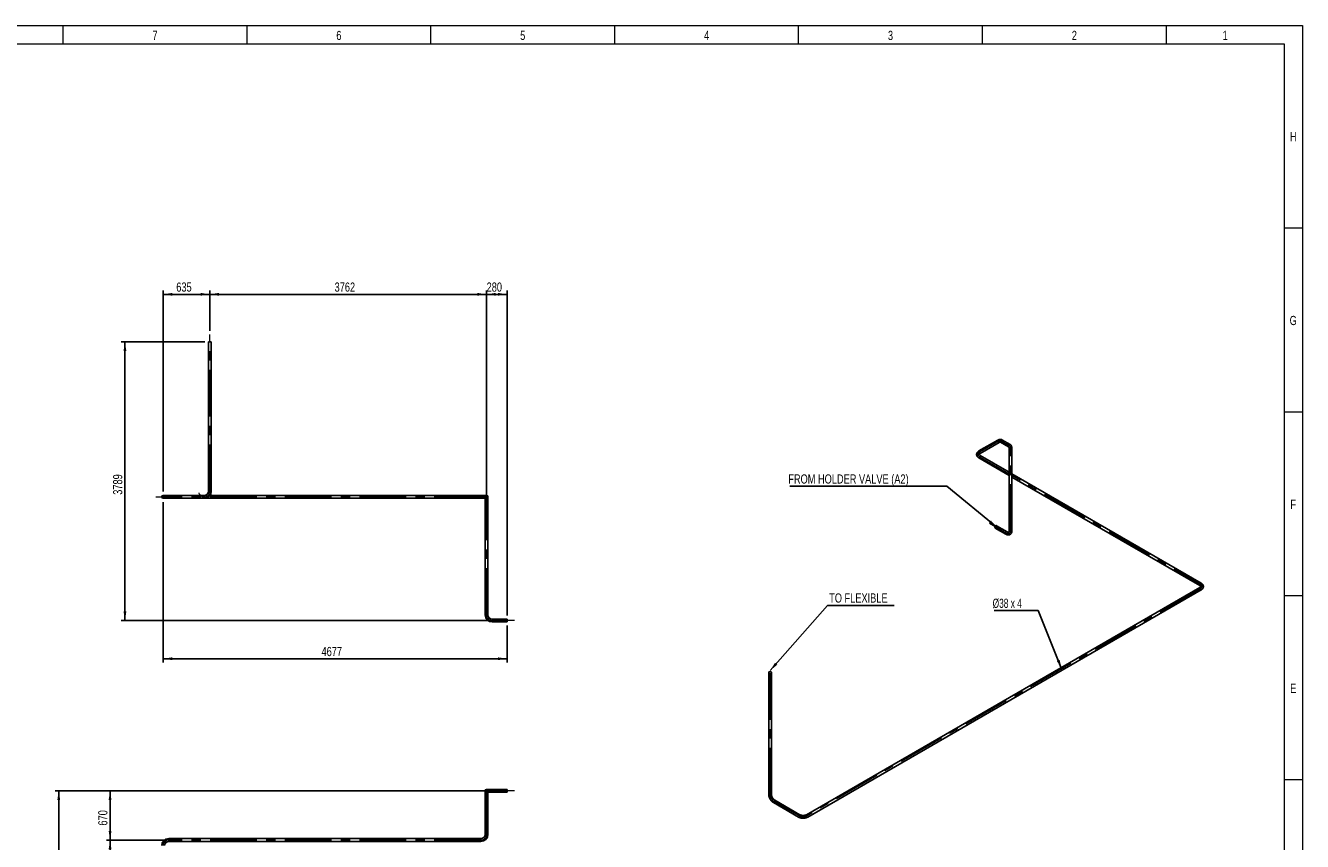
# Model space of a CAD drawing. Header units: millimetres. Extents: x 15 to 592, y 5 to 415.
# Tile 13 of 13: x 242 to 589, y 193 to 415. Entities that reach past the tile are written whole.
import ezdxf

# ---------------------------------------------------------------- set-up
doc = ezdxf.new("R2010")
doc.units = ezdxf.units.MM
doc.linetypes.add('CENTERX2', pattern=[20.32, 12.7, -2.54, 2.54, -2.54])
doc.layers.add('COTAS', color=166, linetype='Continuous')
doc.styles.add('SLDTEXTSTYLE0', font='TXT', dxfattribs={"width": 0.75})
doc.styles.add('SLDTEXTSTYLE4', font='TXT', dxfattribs={"width": 0.678571})
doc.dimstyles.new('SLDDIMSTYLE0', dxfattribs={"dimtxt": 2.5, "dimasz": 2.5, "dimexe": 0, "dimexo": 0.0625, "dimtad": 1, "dimlfac": 50, "dimrnd": 1e-09, "dimzin": 12, "dimdsep": 46, "dimtxsty": 'SLDTEXTSTYLE0', "dimsah": 1, "dimcen": 0.09, "dimadec": 0, "dimazin": 3, "dimtfac": 1, "dimtofl": 0, "dimtmove": 0, "dimatfit": 3, "dimfxl": 0, "dimfrac": 2, "dimtolj": 1, "dimtzin": 12, "dimarcsym": 0})
doc.dimstyles.new('SLDDIMSTYLE3', dxfattribs={"dimtxt": 0.18, "dimasz": 2.5, "dimexe": 0, "dimexo": 0.0625, "dimgap": 0, "dimtad": 0, "dimtih": 1, "dimtoh": 1, "dimdec": 0, "dimrnd": 1e-09, "dimzin": 0, "dimdsep": 46, "dimtxsty": 'Standard', "dimsah": 1, "dimcen": 0.09, "dimadec": 0, "dimazin": 0, "dimtfac": 2.5, "dimtdec": 0, "dimtofl": 0, "dimtmove": 0, "dimatfit": 3, "dimfxl": 0, "dimfrac": 2, "dimtolj": 1, "dimtzin": 0, "dimarcsym": 0})

# ---------------------------------------------------------------- blocks, each defined once
blk = doc.blocks.new('_D')
at = {"layer": 'COTAS'}
for p, q in [((291.88, 332), (291.88, 342.92)), ((291.88, 341.92), (367.12, 341.92)), ((367.12, 287.4), (367.12, 342.92))]:
    blk.add_line(p, q, dxfattribs=at)
for points in [[(291.88, 341.92), (294.38, 341.54), (294.38, 342.31)], [(367.12, 341.92), (364.62, 342.31), (364.62, 341.54)]]:
    blk.add_solid(points, dxfattribs=at)
at = {"layer": 'COTAS', "insert": (325.81, 345.14), "char_height": 2.5, "attachment_point": 1, "style": 'SLDTEXTSTYLE0'}
blk.add_mtext('3762', dxfattribs=at)
blk = doc.blocks.new('_D_1')
at = {"layer": 'COTAS'}
for p, q in [((279.18, 288.27), (279.18, 342.92)), ((279.18, 341.92), (291.88, 341.92)), ((291.88, 332), (291.88, 342.92))]:
    blk.add_line(p, q, dxfattribs=at)
for points in [[(279.18, 341.92), (281.68, 341.54), (281.68, 342.31)], [(291.88, 341.92), (289.38, 342.31), (289.38, 341.54)]]:
    blk.add_solid(points, dxfattribs=at)
at = {"layer": 'COTAS', "insert": (282.76, 345.14), "char_height": 2.5, "attachment_point": 1, "style": 'SLDTEXTSTYLE0'}
blk.add_mtext('635', dxfattribs=at)
blk = doc.blocks.new('_D_2')
at = {"layer": 'COTAS'}
for p, q in [((367.12, 287.4), (367.12, 342.92)), ((367.12, 341.92), (372.72, 341.92)), ((372.72, 254.6), (372.72, 342.92))]:
    blk.add_line(p, q, dxfattribs=at)
for points in [[(367.12, 341.92), (369.62, 341.54), (369.62, 342.31)], [(372.72, 341.92), (370.22, 342.31), (370.22, 341.54)]]:
    blk.add_solid(points, dxfattribs=at)
at = {"layer": 'COTAS', "insert": (367.15, 345.14), "char_height": 2.5, "attachment_point": 1, "style": 'SLDTEXTSTYLE0'}
blk.add_mtext('280', dxfattribs=at)
blk = doc.blocks.new('_D_3')
at = {"layer": 'COTAS'}
for p, q in [((279.18, 285.41), (279.18, 241.84)), ((372.72, 251.84), (372.72, 241.84)), ((372.72, 242.84), (279.18, 242.84))]:
    blk.add_line(p, q, dxfattribs=at)
for points in [[(279.18, 242.84), (281.68, 242.46), (281.68, 243.23)], [(372.72, 242.84), (370.22, 243.23), (370.22, 242.46)]]:
    blk.add_solid(points, dxfattribs=at)
at = {"layer": 'COTAS', "insert": (322.26, 246.06), "char_height": 2.5, "attachment_point": 1, "style": 'SLDTEXTSTYLE0'}
blk.add_mtext('4677', dxfattribs=at)
blk = doc.blocks.new('_D_4')
at = {"layer": 'COTAS'}
for p, q in [((290.5, 329), (267.8, 329)), ((268.8, 329), (268.8, 253.22)), ((367.64, 253.22), (267.8, 253.22))]:
    blk.add_line(p, q, dxfattribs=at)
for points in [[(268.8, 329), (268.42, 326.5), (269.19, 326.5)], [(268.8, 253.22), (269.19, 255.72), (268.42, 255.72)]]:
    blk.add_solid(points, dxfattribs=at)
at = {"layer": 'COTAS', "insert": (265.58, 287.42), "char_height": 2.5, "attachment_point": 1, "rotation": 90, "style": 'SLDTEXTSTYLE0'}
blk.add_mtext('3789', dxfattribs=at)
blk = doc.blocks.new('SW_CENTERMARKSYMBOL_0')
at = {"layer": 'COTAS', "color": 0}
for p, q in [((-0.1, 0), (-0.43, 0)), ((0, 0), (-0.05, 0)), ((0, 0.1), (0, 0.43)), ((0, 0), (0, 0.05)), ((0, 0), (0, -0.05)), ((0, 0), (0.05, 0)), ((0.1, 0), (0.43, 0)), ((0, -0.1), (0, -0.43))]:
    blk.add_line(p, q, dxfattribs=at)
blk = doc.blocks.new('_D_10')
at = {"layer": 'COTAS'}
for p, q in [((279.7, 193.55), (263.75, 193.55)), ((264.75, 39.25), (264.75, 193.55)), ((279.7, 39.25), (263.75, 39.25))]:
    blk.add_line(p, q, dxfattribs=at)
for points in [[(264.75, 193.55), (264.37, 191.05), (265.14, 191.05)], [(264.75, 39.25), (265.14, 41.75), (264.37, 41.75)]]:
    blk.add_solid(points, dxfattribs=at)
at = {"layer": 'COTAS', "insert": (261.53, 112.7), "char_height": 2.5, "attachment_point": 1, "rotation": 90, "style": 'SLDTEXTSTYLE0'}
blk.add_mtext('7715', dxfattribs=at)
blk = doc.blocks.new('_D_11')
at = {"layer": 'COTAS'}
for p, q in [((367.64, 206.95), (263.75, 206.95)), ((264.75, 206.95), (264.75, 193.55)), ((279.7, 193.55), (263.75, 193.55))]:
    blk.add_line(p, q, dxfattribs=at)
for points in [[(264.75, 206.95), (264.37, 204.45), (265.14, 204.45)], [(264.75, 193.55), (265.14, 196.05), (264.37, 196.05)]]:
    blk.add_solid(points, dxfattribs=at)
at = {"layer": 'COTAS', "insert": (261.53, 197.48), "char_height": 2.5, "attachment_point": 1, "rotation": 90, "style": 'SLDTEXTSTYLE0'}
blk.add_mtext('670', dxfattribs=at)
blk = doc.blocks.new('_D_12')
at = {"layer": 'COTAS'}
for p, q in [((367.64, 206.95), (249.8, 206.95)), ((250.8, 206.95), (250.8, 39.25)), ((279.7, 39.25), (249.8, 39.25))]:
    blk.add_line(p, q, dxfattribs=at)
for points in [[(250.8, 206.95), (250.42, 204.45), (251.19, 204.45)], [(250.8, 39.25), (251.19, 41.75), (250.42, 41.75)]]:
    blk.add_solid(points, dxfattribs=at)
at = {"layer": 'COTAS', "insert": (247.58, 119.4), "char_height": 2.5, "attachment_point": 1, "rotation": 90, "style": 'SLDTEXTSTYLE0'}
blk.add_mtext('8385', dxfattribs=at)
blk = doc.blocks.new('SW_NOTE_0')
at = {"layer": 'COTAS', "color": 0}
blk.add_line((-42.73, 0), (0, 0), dxfattribs=at)
at = {"layer": 'COTAS', "color": 0, "insert": (-43.12, 3.23), "char_height": 2.5, "attachment_point": 1, "style": 'SLDTEXTSTYLE0'}
blk.add_mtext('FROM HOLDER VALVE (A2)', dxfattribs=at)
blk = doc.blocks.new('SW_NOTE_0_1')
at = {"layer": 'COTAS', "color": 0}
blk.add_line((18.09, 0), (0, 0), dxfattribs=at)
at = {"layer": 'COTAS', "color": 0, "insert": (0.43, 3.27), "char_height": 2.5, "attachment_point": 1, "style": 'SLDTEXTSTYLE0'}
blk.add_mtext('TO FLEXIBLE', dxfattribs=at)
blk = doc.blocks.new('SW_NOTE_0_2')
at = {"layer": 'COTAS', "color": 0}
blk.add_line((-12, 0), (0, 0), dxfattribs=at)
at = {"layer": 'COTAS', "color": 0, "insert": (-12.41, 3.23), "char_height": 2.5, "attachment_point": 1, "style": 'SLDTEXTSTYLE4'}
blk.add_mtext('Ø38 x 4', dxfattribs=at)

msp = doc.modelspace()

# ---------------------------------------------------------------- linework, layer by layer
at = {"color": 7, "linetype": 'Continuous', "lineweight": 18}
for p, q in [((15, 415), (589, 415)), ((252, 410), (252, 415)), ((302, 410), (302, 415)), ((352, 410), (352, 415)), ((402, 410), (402, 415)), ((452, 410), (452, 415)), ((502, 410), (502, 415)), ((552, 410), (552, 415)), ((589, 415), (589, 5)), ((20, 410), (584, 410)), ((302, 410.001), (302, 409.999)), ((584, 410), (584, 10)), ((584, 360), (589, 360)), ((584, 310), (589, 310)), ((584, 260), (589, 260)), ((584.001, 210), (583.999, 210)), ((584, 210), (589, 210))]:
    msp.add_line(p, q, dxfattribs=at)
at = {"color": 7, "linetype": 'Continuous', "lineweight": 25}
for p, q in [((291.5026192, 329.0016847), (291.5026192, 288.3616047)), ((292.2626192, 329.0016847), (291.5026192, 329.0016847)), ((292.2626192, 288.3616047), (292.2626192, 329.0016847)), ((506.1493092, 302.290742), (501.0225055, 299.3311012)), ((509.4881472, 301.0961659), (507.2893246, 302.3659318)), ((501.4024746, 298.672904), (506.5292783, 301.6325448)), ((506.9092629, 301.7077881), (509.1080854, 300.4380223)), ((509.2329186, 300.0712057), (509.2329186, 277.6405067)), ((509.9929186, 277.6405067), (509.9929186, 300.0712057)), ((501.0225055, 297.4319637), (509.2329186, 292.6921931)), ((509.2329186, 293.5697417), (501.4024746, 298.0901608)), ((561.4358403, 263.4336365), (509.9929186, 293.1310031)), ((509.9929186, 292.2534544), (561.0558712, 262.7754393)), ((292.2626192, 288.3616047), (291.5026192, 288.3616047)), ((280.7026192, 287.2216047), (279.1826192, 287.2216047)), ((279.1826192, 286.4616047), (280.7026192, 286.4616047)), ((290.3626192, 287.2216047), (280.7026192, 287.2216047)), ((280.7026192, 286.4616047), (280.7026192, 287.2216047)), ((280.7026192, 286.4616047), (290.3626192, 286.4616047)), ((290.3626192, 286.4616047), (290.3626192, 287.2216047)), ((290.3626192, 286.4616047), (365.6026192, 286.4616047)), ((365.6026192, 287.2216047), (291.8826192, 287.2216047)), ((367.1226192, 287.2216047), (365.6026192, 287.2216047)), ((365.6026192, 287.2216047), (365.6026192, 286.4616047)), ((365.6026192, 286.4616047), (367.1226192, 286.4616047)), ((366.7426192, 286.4616047), (366.7426192, 286.396407)), ((366.7426192, 286.396407), (366.7426192, 283.2868024)), ((367.5026192, 286.396407), (367.5026192, 286.8416047)), ((367.5026192, 283.2868024), (367.5026192, 286.396407)), ((366.7426192, 283.2868024), (366.7426192, 282.212)), ((366.7426192, 282.212), (366.7426192, 254.7416047)), ((367.5026192, 282.212), (366.7426192, 282.212)), ((367.5026192, 282.212), (367.5026192, 283.2868024)), ((367.5026192, 254.7416047), (367.5026192, 282.212)), ((505.463136, 278.3562088), (508.3481317, 276.6907363)), ((508.7281008, 277.3489334), (505.8431052, 279.014406)), ((561.0558712, 262.1926962), (454.0988995, 200.4477507)), ((454.4788686, 199.7895535), (561.4358403, 261.534499)), ((367.5026192, 254.7416047), (366.7426192, 254.7416047)), ((372.7226192, 253.6016047), (368.6426192, 253.6016047)), ((368.6426192, 253.6016047), (368.6426192, 252.8416047)), ((372.7226192, 253.6016047), (372.7226192, 252.8416047)), ((368.6426192, 252.8416047), (372.7226192, 252.8416047)), ((443.8538256, 239.1077994), (443.8538256, 205.9235155)), ((444.6138256, 205.9235155), (444.6138256, 239.1077994)), ((366.7426192, 206.9466274), (366.7426192, 206.5014297)), ((366.7426192, 206.5014297), (366.7426192, 203.3918251)), ((368.6426192, 207.3266274), (367.1226192, 207.3266274)), ((367.5026192, 206.5014297), (367.5026192, 206.9466274)), ((367.5026192, 206.5666274), (368.6426192, 206.5666274)), ((367.5026192, 203.3918251), (367.5026192, 206.5014297)), ((372.7226192, 207.3266274), (368.6426192, 207.3266274)), ((368.6426192, 207.3266274), (368.6426192, 206.5666274)), ((368.6426192, 206.5666274), (372.7226192, 206.5666274)), ((372.7226192, 207.3266274), (372.7226192, 206.5666274)), ((366.7426192, 203.3918251), (366.7426192, 202.3170228)), ((366.7426192, 202.3170228), (366.7426192, 195.0666274)), ((366.7426192, 202.3170228), (367.1226192, 202.3170228)), ((367.1226192, 202.3170228), (367.5026192, 202.3170228)), ((367.5026192, 202.3170228), (367.5026192, 203.3918251)), ((367.5026192, 195.0666274), (367.5026192, 202.3170228)), ((445.1186433, 203.7328047), (451.9492948, 199.7895535)), ((452.329264, 200.4477507), (445.4986125, 204.3910018)), ((366.7426192, 195.0666274), (367.1226192, 195.0666274)), ((367.1226192, 195.0666274), (367.5026192, 195.0666274)), ((365.6026192, 193.9266274), (280.7026192, 193.9266274)), ((280.7026192, 193.9266274), (280.7026192, 193.5466274)), ((280.7026192, 193.5466274), (280.7026192, 193.1666274)), ((280.7026192, 193.1666274), (365.6026192, 193.1666274)), ((365.6026192, 193.9266274), (365.6026192, 193.5466274)), ((365.6026192, 193.5466274), (365.6026192, 193.1666274))]:
    msp.add_line(p, q, dxfattribs=at)
at = {"color": 7, "linetype": 'Continuous', "lineweight": 25, "flags": 128}
for points in [[(506.1492857, 302.2907284), (506.1429177, 302.2867952), (506.1197735, 302.2673053), (506.1007185, 302.2421215), (506.0861077, 302.2117129), (506.0762133, 302.176646), (506.0712196, 302.137574), (506.0712196, 302.0952247), (506.0762133, 302.0503871), (506.0861077, 302.0038963), (506.1007185, 301.9566185), (506.1197735, 301.9094342), (506.1429177, 301.8632225), (506.1697201, 301.8188442), (506.1996813, 301.777126), (506.2322432, 301.738845), (506.2667992, 301.7047143), (506.3027057, 301.6753697), (506.3392938, 301.6513579), (506.3758818, 301.6331261), (506.4117883, 301.6210139), (506.4463444, 301.615247), (506.4789063, 301.6159328), (506.5088675, 301.6230586), (506.5290135, 301.6323924)], [(507.2892938, 302.3659496), (507.250936, 302.3840063), (507.2097535, 302.3955963), (507.1665133, 302.4005037), (507.1220209, 302.3986371), (507.0771052, 302.3900313), (507.0326028, 302.3748466), (506.9893427, 302.3533659), (506.9481309, 302.3259892), (506.9097348, 302.2932266), (506.8748699, 302.2556884), (506.8441856, 302.2140738), (506.8182535, 302.169158), (506.7975567, 302.1217778), (506.7824806, 302.0728158), (506.7733061, 302.0231839), (506.7702042, 301.9738068), (506.7732326, 301.9256043), (506.7823349, 301.8794742), (506.7973416, 301.836276), (506.817973, 301.7968142), (506.8438449, 301.7618241), (506.8744754, 301.7319573), (506.9092629, 301.7077881)], [(501.0225055, 299.3311012), (501.016114, 299.3271544), (500.9929697, 299.3076645), (500.9739148, 299.2824807), (500.959304, 299.2520721), (500.9494096, 299.2170052), (500.9444158, 299.1779331), (500.9444158, 299.1355839), (500.9494096, 299.0907463), (500.959304, 299.0442555), (500.9739148, 298.9969776), (500.9929697, 298.9497934), (501.016114, 298.9035817), (501.0429163, 298.8592034), (501.0728775, 298.8174852), (501.1054394, 298.7792042), (501.1399955, 298.7450735), (501.175902, 298.7157289), (501.21249, 298.6917171), (501.2490781, 298.6734853), (501.2849846, 298.6613731), (501.3195406, 298.6556062), (501.3521025, 298.656292), (501.3820637, 298.6634178), (501.4024746, 298.672904)], [(509.4881163, 301.0961838), (509.4497585, 301.1142404), (509.408576, 301.1258304), (509.3653358, 301.1307379), (509.3208435, 301.1288713), (509.2759277, 301.1202655), (509.2314253, 301.1050808), (509.1881653, 301.0836), (509.1469534, 301.0562233), (509.1085573, 301.0234607), (509.0736925, 300.9859225), (509.0430082, 300.9443079), (509.017076, 300.8993922), (508.9963792, 300.852012), (508.9813031, 300.8030499), (508.9721286, 300.753418), (508.9690267, 300.7040409), (508.9720551, 300.6558384), (508.9811574, 300.6097084), (508.9961641, 300.5665101), (509.0167955, 300.5270484), (509.0426674, 300.4920582), (509.0732979, 300.4621915), (509.107092, 300.4385989)], [(509.8816192, 300.2263232), (509.8425284, 300.2460003), (509.7991605, 300.2624212), (509.7523232, 300.2752802), (509.7028891, 300.2843377), (509.651779, 300.2894249), (509.599945, 300.2904471), (509.5483526, 300.2873853), (509.4979631, 300.2802964), (509.4497149, 300.2693126), (509.4045069, 300.2546384), (509.3631812, 300.2365472), (509.3265076, 300.215376), (509.2951694, 300.1915192), (509.2697502, 300.1654212), (509.2507236, 300.1375681), (509.238444, 300.1084788), (509.2331401, 300.0786952), (509.2329186, 300.0712057)], [(509.9929186, 300.0712057), (509.9909263, 300.0936393), (509.9821141, 300.1231445), (509.9664244, 300.1516822), (509.9441496, 300.1787208), (509.9157045, 300.2037566), (509.8816192, 300.2263232)], [(501.0223652, 297.4320448), (501.0429163, 297.4224775), (501.0728775, 297.4153517), (501.1054394, 297.4146659), (501.1399955, 297.4204328), (501.175902, 297.4325449), (501.21249, 297.4507768), (501.2490781, 297.4747886), (501.2849846, 297.5041332), (501.3195406, 297.5382639), (501.3521025, 297.5765449), (501.3820637, 297.6182631), (501.4088661, 297.6626414), (501.4320103, 297.7088531), (501.4510653, 297.7560373), (501.4656761, 297.8033152), (501.4755705, 297.8498059), (501.4805642, 297.8946436), (501.4805642, 297.9369928), (501.4755705, 297.9760648), (501.4656761, 298.0111317), (501.4510653, 298.0415403), (501.4320103, 298.0667242), (501.4088661, 298.0862141), (501.4025051, 298.0901432)], [(367.5026192, 286.396407), (367.5017333, 286.3780702), (367.4946712, 286.3417382), (367.4806784, 286.3064246), (367.4600156, 286.2727872), (367.4330678, 286.2414526), (367.4003369, 286.2130045), (367.3624326, 286.1879729), (367.3200611, 286.166824), (367.2740116, 286.1499518), (367.225142, 286.1376705), (367.1743625, 286.1302091), (367.1226192, 286.1277064), (367.0708759, 286.1302091), (367.0200964, 286.1376705), (366.9712268, 286.1499518), (366.9251773, 286.166824), (366.8828058, 286.1879729), (366.8449015, 286.2130045), (366.8121706, 286.2414526), (366.7852228, 286.2727872), (366.7645601, 286.3064246), (366.7505673, 286.3417382), (366.7435051, 286.3780702), (366.7426192, 286.396407)], [(367.5026192, 283.2868024), (367.5017333, 283.2684656), (367.4946712, 283.2321336), (367.4806784, 283.19682), (367.4600156, 283.1631826), (367.4330678, 283.131848), (367.4003369, 283.1033999), (367.3624326, 283.0783683), (367.3200611, 283.0572194), (367.2740116, 283.0403471), (367.225142, 283.0280659), (367.1743625, 283.0206045), (367.1226192, 283.0181018), (367.0708759, 283.0206045), (367.0200964, 283.0280659), (366.9712268, 283.0403471), (366.9251773, 283.0572194), (366.8828058, 283.0783683), (366.8449015, 283.1033999), (366.8121706, 283.131848), (366.7852228, 283.1631826), (366.7645601, 283.19682), (366.7505673, 283.2321336), (366.7435051, 283.2684656), (366.7426192, 283.2868024)], [(505.9218212, 278.8404249), (505.9193185, 278.8812307), (505.911857, 278.9183868), (505.8995758, 278.951201), (505.8827036, 278.9790622), (505.8615547, 279.0014513), (505.836523, 279.0179512), (505.8080749, 279.0282545), (505.7767403, 279.0321695), (505.743103, 279.029623), (505.7077894, 279.0206626), (505.6714574, 279.0054551), (505.6347838, 278.984284), (505.5984519, 278.9575434), (505.5631383, 278.9257316), (505.5295009, 278.8894412), (505.4981663, 278.8493481), (505.4697182, 278.8061992), (505.4446865, 278.7607984), (505.4235376, 278.7139913), (505.4066654, 278.6666499), (505.3943842, 278.6196561), (505.3869227, 278.5738852), (505.38442, 278.5301899), (505.3869227, 278.4893841), (505.3943842, 278.452228), (505.4066654, 278.4194137), (505.4235376, 278.3915526), (505.4446865, 278.3691635), (505.4697182, 278.3526636), (505.4981663, 278.3423602), (505.5295009, 278.3384453), (505.5631383, 278.3409918), (505.5984519, 278.3499522), (505.6347838, 278.3651596), (505.6714574, 278.3863308), (505.7077894, 278.4130714), (505.743103, 278.4448832), (505.7767403, 278.4811736), (505.8080749, 278.5212667), (505.836523, 278.5644155), (505.8615547, 278.6098164), (505.8827036, 278.6566235), (505.8995758, 278.7039649), (505.911857, 278.7509587), (505.9193185, 278.7967296), (505.9218212, 278.8404249)], [(505.8652526, 278.8077686), (505.8627665, 278.7689401), (505.8553665, 278.7281513), (505.843226, 278.6863583), (505.8266296, 278.6445407), (505.8059663, 278.6036786), (505.7817204, 278.5647298), (505.7544603, 278.5286072), (505.7248248, 278.4961576), (505.6935087, 278.4681414), (505.6612458, 278.4452155), (505.6287926, 278.4279171), (505.5969095, 278.4166517), (505.566344, 278.4116834), (505.5378125, 278.4131286), (505.5119837, 278.4209534), (505.489463, 278.4349745), (505.4707784, 278.4548632), (505.4563676, 278.4801532), (505.4465686, 278.510252), (505.441611, 278.5444538), (505.441611, 278.5819572), (505.4465686, 278.621883), (505.4563676, 278.6632954), (505.4707784, 278.7052237), (505.489463, 278.7466853), (505.5119837, 278.7867081), (505.5378125, 278.8243543), (505.566344, 278.8587413), (505.5969095, 278.8890631), (505.6287926, 278.9146091), (505.6612458, 278.9347805), (505.6935087, 278.9491044), (505.7248248, 278.9572451), (505.7544603, 278.9590119), (505.7817204, 278.9543632), (505.8059663, 278.9434081), (505.8266296, 278.9264034), (505.843226, 278.9037475), (505.8553665, 278.8759716), (505.8627665, 278.8437267), (505.8652526, 278.8077686)], [(509.8816192, 277.7956243), (509.8425284, 277.8153013), (509.7991605, 277.8317223), (509.7523232, 277.8445813), (509.7028891, 277.8536387), (509.651779, 277.858726), (509.599945, 277.8597482), (509.5483526, 277.8566863), (509.4979631, 277.8495974), (509.4497149, 277.8386136), (509.4045069, 277.8239394), (509.3631812, 277.8058482), (509.3265076, 277.784677), (509.2951694, 277.7608202), (509.2697502, 277.7347222), (509.2507236, 277.7068691), (509.238444, 277.6777798), (509.2331401, 277.6479962), (509.2329189, 277.6407834)], [(509.9929186, 277.6404703), (509.9909263, 277.6629403), (509.9821141, 277.6924456), (509.9664244, 277.7209833), (509.9441496, 277.7480219), (509.9157045, 277.7730576), (509.8816192, 277.7956243)], [(508.3481317, 276.6907363), (508.3547139, 276.6871911), (508.3831619, 276.6768877), (508.4144965, 276.6729728), (508.4481339, 276.6755192), (508.4834475, 276.6844796), (508.5197795, 276.6996871), (508.5564531, 276.7208583), (508.592785, 276.7475988), (508.6280986, 276.7794106), (508.661736, 276.8157011), (508.6930706, 276.8557942), (508.7215187, 276.898943), (508.7465503, 276.9443438), (508.7676993, 276.9911509), (508.7845715, 277.0384923), (508.7968527, 277.0854862), (508.8043142, 277.1312571), (508.8068169, 277.1749524)], [(508.8068169, 277.1749524), (508.8043142, 277.2157582), (508.7968527, 277.2529142), (508.7845715, 277.2857285), (508.7676993, 277.3135897), (508.7465503, 277.3359787), (508.7281008, 277.3489334)], [(561.0558464, 262.1926819), (561.0494797, 262.1887494), (561.0263355, 262.1692595), (561.0072805, 262.1440757), (560.9926697, 262.1136671), (560.9827753, 262.0786002), (560.9777816, 262.0395281), (560.9777816, 261.9971789), (560.9827753, 261.9523412), (560.9926697, 261.9058505), (561.0072805, 261.8585726), (561.0263355, 261.8113884), (561.0494797, 261.7651767), (561.076282, 261.7207984), (561.1062432, 261.6790802), (561.1388051, 261.6407992), (561.1733612, 261.6066685), (561.2092677, 261.5773239), (561.2458557, 261.5533121), (561.2824438, 261.5350803), (561.3183503, 261.5229681), (561.3529063, 261.5172012), (561.3854683, 261.517887), (561.4154294, 261.5250128), (561.4358353, 261.5344961)], [(561.0558712, 262.7754393), (561.076282, 262.7659531), (561.1062432, 262.7588274), (561.1388051, 262.7581415), (561.1733612, 262.7639084), (561.2092677, 262.7760206), (561.2458557, 262.7942524), (561.2824438, 262.8182643), (561.3183503, 262.8476088), (561.3529063, 262.8817395), (561.3854683, 262.9200205), (561.4154294, 262.9617388), (561.4422318, 263.006117), (561.465376, 263.0523287), (561.484431, 263.099513), (561.4990418, 263.1467908), (561.5089362, 263.1932816), (561.5139299, 263.2381192), (561.5139299, 263.2804685), (561.5089362, 263.3195405), (561.4990418, 263.3546074), (561.484431, 263.385016), (561.465376, 263.4101998), (561.4422318, 263.4296897), (561.4358403, 263.4336365)], [(444.6138256, 239.1077994), (444.6136041, 239.1152889), (444.6083002, 239.1450725), (444.5960206, 239.1741618), (444.576994, 239.2020149), (444.5515748, 239.2281129), (444.5202365, 239.2519697), (444.483563, 239.2731409), (444.4422373, 239.2912321), (444.3970293, 239.3059063), (444.3487811, 239.3168901), (444.2983915, 239.323979), (444.2467992, 239.3270408), (444.1949652, 239.3260186), (444.1438551, 239.3209314), (444.094421, 239.3118739), (444.0475837, 239.299015), (444.0042158, 239.282594), (443.965125, 239.2629169), (443.9310397, 239.2403503), (443.9025946, 239.2153145), (443.8803198, 239.1882759), (443.8646301, 239.1597382), (443.8558178, 239.130233), (443.8538256, 239.1077994)], [(366.7426192, 206.5014297), (366.7435051, 206.5197665), (366.7505673, 206.5560985), (366.7645601, 206.591412), (366.7852228, 206.6250494), (366.8121706, 206.656384), (366.8449015, 206.6848321), (366.8828058, 206.7098638), (366.9251773, 206.7310127), (366.9712268, 206.7478849), (367.0200964, 206.7601661), (367.0708759, 206.7676276), (367.1226192, 206.7701303)], [(367.1226192, 206.7701303), (367.1743625, 206.7676276), (367.225142, 206.7601661), (367.2740116, 206.7478849), (367.3200611, 206.7310127), (367.3624326, 206.7098638), (367.4003369, 206.6848321), (367.4330678, 206.656384), (367.4600156, 206.6250494), (367.4806784, 206.591412), (367.4946712, 206.5560985), (367.5017333, 206.5197665), (367.5026192, 206.5014297)], [(444.6138256, 205.9235438), (444.6136041, 205.931005), (444.6083002, 205.9607886), (444.5960206, 205.9898779), (444.576994, 206.017731), (444.5515748, 206.043829), (444.5202365, 206.0676858), (444.483563, 206.088857), (444.4422373, 206.1069482), (444.3970293, 206.1216224), (444.3487811, 206.1326062), (444.2983915, 206.1396951), (444.2467992, 206.1427569), (444.1949652, 206.1417347), (444.1438551, 206.1366475), (444.094421, 206.12759), (444.0475837, 206.114731), (444.0042158, 206.0983101), (443.965125, 206.078633), (443.9310397, 206.0560664), (443.9025946, 206.0310306), (443.8803198, 206.003992), (443.8646301, 205.9754543), (443.8558178, 205.9459491), (443.8538256, 205.9235209)], [(366.7426192, 203.3918251), (366.7435051, 203.4101619), (366.7505673, 203.4464938), (366.7645601, 203.4818074), (366.7852228, 203.5154448), (366.8121706, 203.5467794), (366.8449015, 203.5752275), (366.8828058, 203.6002592), (366.9251773, 203.6214081), (366.9712268, 203.6382803), (367.0200964, 203.6505615), (367.0708759, 203.658023), (367.1226192, 203.6605257)], [(367.1226192, 203.6605257), (367.1743625, 203.658023), (367.225142, 203.6505615), (367.2740116, 203.6382803), (367.3200611, 203.6214081), (367.3624326, 203.6002592), (367.4003369, 203.5752275), (367.4330678, 203.5467794), (367.4600156, 203.5154448), (367.4806784, 203.4818074), (367.4946712, 203.4464938), (367.5017333, 203.4101619), (367.5026192, 203.3918251)], [(445.4986369, 204.3909877), (445.5050039, 204.3870551), (445.5281482, 204.3675652), (445.5472032, 204.3423814), (445.561814, 204.3119728), (445.5717084, 204.2769058), (445.5767021, 204.2378338), (445.5767021, 204.1954846), (445.5717084, 204.1506469), (445.561814, 204.1041562), (445.5472032, 204.0568783), (445.5281482, 204.0096941), (445.5050039, 203.9634824), (445.4782016, 203.9191041), (445.4482404, 203.8773859), (445.4156785, 203.8391049), (445.3811224, 203.8049742), (445.345216, 203.7756296), (445.3086279, 203.7516178), (445.2720398, 203.7333859), (445.2361334, 203.7212738), (445.2015773, 203.7155069), (445.1690154, 203.7161927), (445.1390542, 203.7233185), (445.1186485, 203.7328017)], [(452.329264, 200.4477507), (452.3356555, 200.4438039), (452.3587997, 200.424314), (452.3778547, 200.3991302), (452.3924655, 200.3687216), (452.4023599, 200.3336547), (452.4073536, 200.2945826), (452.4073536, 200.2522334), (452.4023599, 200.2073958), (452.3924655, 200.160905), (452.3778547, 200.1136271), (452.3587997, 200.0664429), (452.3356555, 200.0202312), (452.3088531, 199.9758529), (452.2788919, 199.9341347), (452.24633, 199.8958537), (452.211774, 199.861723), (452.1758675, 199.8323784), (452.1392794, 199.8083666), (452.1026913, 199.7901348), (452.0667849, 199.7780226), (452.0322288, 199.7722557), (451.9996669, 199.7729415), (451.9697057, 199.7800673), (451.9492948, 199.7895535)], [(454.0988995, 200.4477507), (454.092508, 200.4438039), (454.0693637, 200.424314), (454.0503088, 200.3991302), (454.035698, 200.3687216), (454.0258036, 200.3336547), (454.0208098, 200.2945826), (454.0208098, 200.2522334), (454.0258036, 200.2073958), (454.035698, 200.160905), (454.0503088, 200.1136271), (454.0693637, 200.0664429), (454.092508, 200.0202312), (454.1193103, 199.9758529), (454.1492715, 199.9341347), (454.1818334, 199.8958537), (454.2163895, 199.861723), (454.252296, 199.8323784), (454.288884, 199.8083666), (454.3254721, 199.7901348), (454.3613786, 199.7780226), (454.3959346, 199.7722557), (454.4284965, 199.7729415), (454.4584577, 199.7800673), (454.4788686, 199.7895535)]]:
    msp.add_lwpolyline(points, dxfattribs=at)
at = {"color": 7, "linetype": 'Continuous', "lineweight": 25}
for centre, radius, start, end in [((290.3626192, 288.3616047), 1.14, 270, 0), ((290.3626192, 288.3616047), 1.9, 270, 0), ((279.1826192, 286.8416047), 0.38, 90, 270), ((367.1226192, 286.8416047), 0.38, 270, 90), ((368.6426192, 254.7416047), 1.9, 180, 270), ((368.6426192, 254.7416047), 1.14, 180, 270), ((367.1226192, 206.9466274), 0.38, 90, 180), ((367.1226192, 206.9466274), 0.38, 0, 90), ((365.6026192, 195.0666274), 1.14, 270, 0), ((365.6026192, 195.0666274), 1.9, 270, 0), ((280.7026192, 192.0266274), 1.9, 90, 180), ((280.7026192, 192.0266274), 1.14, 90, 180)]:
    msp.add_arc(centre, radius, start, end, dxfattribs=at)
for points, knots in [([(507.2893246, 302.3659318), (507.2741426, 302.3743503), (507.2371613, 302.3948567), (507.1756622, 302.422244), (507.1049592, 302.447293), (507.0320156, 302.4664579), (506.957074, 302.4798254), (506.8802721, 302.4873298), (506.8017578, 302.4889286), (506.7216753, 302.4845566), (506.64019, 302.4741454), (506.557503, 302.4576369), (506.4738675, 302.4349898), (506.3895819, 302.4062466), (506.3050224, 302.3713641), (506.2247225, 302.3329515), (506.1731073, 302.304062), (506.1493092, 302.290742)], [0, 0, 0, 0, 0.0450352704, 0.1096998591, 0.1743817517, 0.2393173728, 0.3047360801, 0.3708509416, 0.4378493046, 0.5058809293, 0.5750446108, 0.6453756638, 0.7168380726, 0.7893255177, 0.8626738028, 0.9366833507, 1, 1, 1, 1]), ([(501.0225055, 299.3311012), (501.0072323, 299.3221023), (500.9638837, 299.2965616), (500.8957805, 299.251568), (500.8199267, 299.1950819), (500.7492262, 299.135094), (500.6840741, 299.0719564), (500.6248757, 299.0059702), (500.5719473, 298.9375074), (500.5255263, 298.8669618), (500.4857585, 298.794732), (500.452708, 298.7212016), (500.4263745, 298.6467287), (500.4067126, 298.5716438), (500.3936493, 298.4962514), (500.387097, 298.4208323), (500.3869625, 298.345646), (500.3931521, 298.27096), (500.4055684, 298.1970192), (500.4241169, 298.1240434), (500.4487251, 298.0522017), (500.4793419, 297.9816483), (500.5159359, 297.9125322), (500.5584882, 297.8450081), (500.6069784, 297.779248), (500.661365, 297.7154503), (500.7215632, 297.6538429), (500.7874264, 297.5946811), (500.8587278, 297.538227), (500.9340934, 297.4855301), (500.9898227, 297.4509129), (501.0194778, 297.4337191), (501.0225055, 297.4319637)], [0, 0, 0, 0, 0.02055157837, 0.05832999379, 0.09611030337, 0.13373038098, 0.17107245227, 0.20801405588, 0.24444434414, 0.28028058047, 0.31547946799, 0.35004053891, 0.38400234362, 0.41743446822, 0.4504285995, 0.48309072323, 0.51553521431, 0.54788066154, 0.58020880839, 0.61263864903, 0.6452861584, 0.67826001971, 0.71165716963, 0.74555710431, 0.78001527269, 0.81505657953, 0.85067077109, 0.88681184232, 0.92340301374, 0.96034708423, 0.99595166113, 1, 1, 1, 1]), ([(501.4024746, 298.0901608), (501.3936911, 298.0953367), (501.3682377, 298.1103357), (501.3299756, 298.1357287), (501.2896464, 298.1660555), (501.2548717, 298.1961045), (501.2255347, 298.225389), (501.2015061, 298.2534629), (501.1825032, 298.2799322), (501.1681274, 298.3045136), (501.157873, 298.3271095), (501.1511682, 298.3479641), (501.1474973, 298.3680201), (501.1468821, 298.3875848), (501.1494532, 298.4078606), (501.1553974, 298.4292517), (501.1645843, 298.4514332), (501.1778924, 298.4758686), (501.1961312, 298.502698), (501.2200852, 298.5317504), (501.2491436, 298.5615985), (501.28343, 298.5919524), (501.3231114, 298.6224418), (501.3630924, 298.6495624), (501.3910841, 298.6661529), (501.4024746, 298.672904)], [0, 0, 0, 0, 0.021779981, 0.0631156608, 0.104272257, 0.1453401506, 0.1864407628, 0.2277567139, 0.2695980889, 0.3124326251, 0.3569831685, 0.4044293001, 0.4568864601, 0.5186761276, 0.5788544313, 0.6289806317, 0.6744406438, 0.717046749, 0.7621666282, 0.8053297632, 0.8474041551, 0.8889472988, 0.9302940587, 0.9716349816, 1, 1, 1, 1]), ([(506.5292783, 301.6325448), (506.5381524, 301.6375625), (506.5638692, 301.6521034), (506.6049924, 301.672538), (506.6514228, 301.6922952), (506.6948359, 301.7073811), (506.7348686, 301.7181403), (506.7711996, 301.7249075), (506.8036296, 301.7281254), (506.8321117, 301.7282776), (506.8568205, 301.7258611), (506.8782304, 301.721205), (506.8952844, 301.7152485), (506.9049199, 301.710106), (506.9092629, 301.7077881)], [0, 0, 0, 0, 0.0435597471, 0.1262337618, 0.208550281, 0.2906903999, 0.3728967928, 0.4555354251, 0.5392269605, 0.6249075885, 0.7140241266, 0.8089376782, 0.9138827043, 1, 1, 1, 1]), ([(509.1080854, 300.4380223), (509.1102108, 300.4367427), (509.118116, 300.4319834), (509.1304651, 300.4223659), (509.1459324, 300.4064935), (509.1605381, 300.3872915), (509.1750292, 300.3633869), (509.1891124, 300.3340081), (509.2022467, 300.2985711), (509.213507, 300.2583142), (509.2225794, 300.2132789), (509.2290613, 300.1635121), (509.2324297, 300.115771), (509.2327801, 300.0838327), (509.2329186, 300.0712057)], [0, 0, 0, 0, 0.0434204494, 0.1614923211, 0.2613383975, 0.3520018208, 0.4370620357, 0.5271333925, 0.6133711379, 0.697477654, 0.7805484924, 0.863242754, 0.9459321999, 1, 1, 1, 1]), ([(509.9929186, 300.0712057), (509.9927611, 300.0889332), (509.9923141, 300.139247), (509.9873962, 300.2207268), (509.9764001, 300.3146654), (509.9597949, 300.405892), (509.9376881, 300.4938887), (509.9101376, 300.578154), (509.8773076, 300.6582281), (509.8394202, 300.7337086), (509.7967476, 300.8042693), (509.7495908, 300.869665), (509.698256, 300.9297093), (509.6430669, 300.984303), (509.5842694, 301.0332592), (509.5321642, 301.0699597), (509.4993382, 301.0895032), (509.4881472, 301.0961659)], [0, 0, 0, 0, 0.0411038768, 0.1166603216, 0.1922205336, 0.2674604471, 0.3421446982, 0.416028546, 0.4888904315, 0.56056494, 0.6309654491, 0.700090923, 0.7680183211, 0.8348866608, 0.9008791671, 0.9662076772, 1, 1, 1, 1]), ([(508.3481317, 276.6907363), (508.3635629, 276.6820099), (508.4073588, 276.6572433), (508.4803801, 276.6207682), (508.5672293, 276.5833293), (508.654534, 276.5521047), (508.7417918, 276.5272601), (508.8285393, 276.5089961), (508.9142962, 276.4974), (508.998603, 276.4924807), (509.0810417, 276.4941649), (509.1612482, 276.5023165), (509.2389126, 276.5167559), (509.3137713, 276.5372789), (509.3855972, 276.5636701), (509.4541909, 276.595713), (509.5193742, 276.6331975), (509.5809623, 276.6759085), (509.6387919, 276.7236394), (509.6927197, 276.7761986), (509.7426357, 276.8334387), (509.7884318, 276.8952384), (509.8299945, 276.961496), (509.8671993, 277.0321177), (509.8999073, 277.1069995), (509.9279675, 277.1860065), (509.9512251, 277.2689508), (509.969532, 277.3555779), (509.9827748, 277.4455602), (509.9907317, 277.5371827), (509.9928479, 277.6027475), (509.9929121, 277.6370174), (509.9929186, 277.6405067)], [0, 0, 0, 0, 0.0205520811, 0.0583298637, 0.0961093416, 0.1337283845, 0.1710692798, 0.2080096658, 0.2444388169, 0.2802741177, 0.315472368, 0.350033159, 0.3839950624, 0.4174276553, 0.4504225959, 0.4830858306, 0.5155316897, 0.5478787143, 0.5802085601, 0.6126402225, 0.645289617, 0.6782653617, 0.7116643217, 0.7455659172, 0.7800255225, 0.815067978, 0.8506829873, 0.8868245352, 0.9234158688, 0.9603598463, 0.9959639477, 1, 1, 1, 1]), ([(509.2329186, 277.6405067), (509.2328274, 277.6303109), (509.2325632, 277.600764), (509.2297006, 277.5549237), (509.2235977, 277.5048238), (509.2149574, 277.4596722), (509.2042597, 277.4196113), (509.191955, 277.3847521), (509.1785259, 277.3550468), (509.1644166, 277.3302922), (509.1499643, 277.3100991), (509.1352427, 277.2938507), (509.1196932, 277.2806297), (509.1030373, 277.2703011), (509.0841727, 277.2623803), (509.0626563, 277.2568266), (509.0388378, 277.2536888), (509.0110083, 277.2529946), (508.9786415, 277.2553748), (508.941493, 277.2615939), (508.9011048, 277.2718365), (508.8576659, 277.286354), (508.8114135, 277.3054763), (508.7679558, 277.3265305), (508.7396168, 277.3424601), (508.7281008, 277.3489334)], [0, 0, 0, 0, 0.0217802, 0.0631179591, 0.1042768, 0.1453471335, 0.1864502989, 0.2277689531, 0.2696131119, 0.3124503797, 0.3570033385, 0.4044509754, 0.4569070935, 0.5186871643, 0.578878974, 0.6290119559, 0.6744775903, 0.7170885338, 0.7622137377, 0.8053813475, 0.8474595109, 0.8890058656, 0.9303553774, 0.9716987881, 1, 1, 1, 1]), ([(561.0558712, 262.7754393), (561.0646547, 262.7702635), (561.0901081, 262.7552645), (561.1283702, 262.7298715), (561.1686993, 262.6995447), (561.2034741, 262.6694957), (561.232811, 262.6402112), (561.2568396, 262.6121373), (561.2758425, 262.585668), (561.2902183, 262.5610865), (561.3004728, 262.5384907), (561.3071776, 262.517636), (561.3108485, 262.4975801), (561.3114637, 262.4780153), (561.3088926, 262.4577395), (561.3029484, 262.4363485), (561.2937615, 262.414167), (561.2804533, 262.3897315), (561.2622145, 262.3629022), (561.2382606, 262.3338497), (561.2092021, 262.3040017), (561.1749157, 262.2736478), (561.1352344, 262.2431584), (561.0952534, 262.2160378), (561.0672617, 262.1994473), (561.0558712, 262.1926962)], [0, 0, 0, 0, 0.021779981, 0.0631156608, 0.104272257, 0.1453401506, 0.1864407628, 0.2277567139, 0.2695980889, 0.3124326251, 0.3569831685, 0.4044293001, 0.4568864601, 0.5186761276, 0.5788544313, 0.6289806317, 0.6744406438, 0.717046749, 0.7621666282, 0.8053297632, 0.8474041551, 0.8889472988, 0.9302940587, 0.9716349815, 1, 1, 1, 1]), ([(561.4358403, 261.534499), (561.4511135, 261.5434979), (561.4944621, 261.5690386), (561.5625653, 261.6140321), (561.6384191, 261.6705183), (561.7091195, 261.7305062), (561.7742717, 261.7936437), (561.83347, 261.85963), (561.8863985, 261.9280928), (561.9328194, 261.9986384), (561.9725873, 262.0708681), (562.0056378, 262.1443986), (562.0319713, 262.2188715), (562.0516332, 262.2939563), (562.0646965, 262.3693488), (562.0712488, 262.4447679), (562.0713832, 262.5199542), (562.0651937, 262.5946402), (562.0527774, 262.6685809), (562.0342288, 262.7415567), (562.0096207, 262.8133984), (561.9790039, 262.8839519), (561.9424099, 262.953068), (561.8998575, 263.0205921), (561.8513674, 263.0863522), (561.7969807, 263.1501499), (561.7367826, 263.2117573), (561.6709193, 263.2709191), (561.599618, 263.3273732), (561.5242524, 263.3800701), (561.468523, 263.4146873), (561.4388679, 263.4318811), (561.4358403, 263.4336365)], [0, 0, 0, 0, 0.0205515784, 0.0583299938, 0.0961103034, 0.133730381, 0.1710724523, 0.2080140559, 0.2444443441, 0.2802805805, 0.315479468, 0.3500405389, 0.3840023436, 0.4174344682, 0.4504285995, 0.4830907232, 0.5155352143, 0.5478806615, 0.5802088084, 0.612638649, 0.6452861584, 0.6782600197, 0.7116571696, 0.7455571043, 0.7800152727, 0.8150565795, 0.8506707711, 0.8868118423, 0.9234030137, 0.9603470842, 0.9959516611, 1, 1, 1, 1]), ([(443.8538256, 205.9235155), (443.853982, 205.9057438), (443.8544243, 205.8554849), (443.8591954, 205.7715171), (443.8695806, 205.6714534), (443.8849513, 205.5704365), (443.9050874, 205.468809), (443.9298724, 205.3668918), (443.9591547, 205.2649982), (443.9927888, 205.1634254), (444.0306258, 205.0624628), (444.072516, 204.962394), (444.1183083, 204.863499), (444.1678496, 204.7660551), (444.2209852, 204.6703377), (444.2775569, 204.5766227), (444.3374032, 204.4851858), (444.4003604, 204.3962998), (444.466266, 204.3102316), (444.5349588, 204.2272439), (444.606278, 204.147597), (444.6800638, 204.0715507), (444.7561559, 203.9993634), (444.8343941, 203.9313039), (444.9146087, 203.8676169), (444.9966413, 203.8086637), (445.064912, 203.7643573), (445.1058836, 203.7402976), (445.1186433, 203.7328047)], [0, 0, 0, 0, 0.0220555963, 0.0623741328, 0.1026476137, 0.1428778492, 0.1830343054, 0.2231015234, 0.2630752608, 0.3029592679, 0.3427627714, 0.3824986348, 0.422182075, 0.4618298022, 0.5014594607, 0.5410892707, 0.5807344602, 0.620410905, 0.6601373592, 0.6999323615, 0.7398138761, 0.7797987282, 0.8199017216, 0.8601343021, 0.9005026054, 0.941004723, 0.9816270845, 1, 1, 1, 1]), ([(445.4986125, 204.3910018), (445.4896322, 204.3962918), (445.4634934, 204.4116892), (445.4190504, 204.4408557), (445.3652773, 204.4800173), (445.3107857, 204.5239434), (445.2560223, 204.5724101), (445.2014034, 204.6252393), (445.1473462, 204.6821776), (445.0942517, 204.7429374), (445.0425054, 204.8071918), (444.9924731, 204.8745812), (444.9444991, 204.9447167), (444.8989044, 205.0171838), (444.8559845, 205.0915459), (444.8160113, 205.1673406), (444.7792265, 205.2440887), (444.7458397, 205.3212977), (444.7160236, 205.3984713), (444.6899157, 205.4751061), (444.6676152, 205.5506943), (444.6491792, 205.6247297), (444.6346257, 205.6967039), (444.6239064, 205.7661399), (444.6169911, 205.832494), (444.6141383, 205.8846206), (444.6139017, 205.9140541), (444.6138256, 205.9235155)], [0, 0, 0, 0, 0.02123102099, 0.06179739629, 0.10257155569, 0.14359496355, 0.18486611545, 0.22637215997, 0.26809268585, 0.3100023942, 0.35207293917, 0.39427416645, 0.43657491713, 0.47894352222, 0.52134808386, 0.56375659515, 0.60612642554, 0.6484256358, 0.69062246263, 0.73268552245, 0.7745841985, 0.81628929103, 0.85777403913, 0.89901565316, 0.93999753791, 0.98071244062, 1, 1, 1, 1]), ([(451.9492948, 199.7895535), (451.9647632, 199.7808044), (452.0085088, 199.7560613), (452.083611, 199.7182145), (452.1754599, 199.6771823), (452.2706271, 199.6399907), (452.3687058, 199.6066205), (452.4693597, 199.5771312), (452.5722418, 199.551548), (452.6770221, 199.5298935), (452.7833754, 199.5121835), (452.8909813, 199.49843), (452.9995218, 199.488642), (453.1086802, 199.4828258), (453.2181407, 199.480985), (453.3275853, 199.4831205), (453.4366943, 199.4892302), (453.54515, 199.4993089), (453.6526396, 199.5133493), (453.7588553, 199.5313429), (453.8634914, 199.5532809), (453.9662426, 199.5791547), (454.0668053, 199.6089546), (454.1648667, 199.6426764), (454.26013, 199.6802955), (454.3522031, 199.7218554), (454.4246985, 199.7588152), (454.4660107, 199.7822575), (454.4788686, 199.7895535)], [0, 0, 0, 0, 0.0220558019, 0.062375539, 0.1026501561, 0.1428814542, 0.1830388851, 0.223106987, 0.2630815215, 0.3029662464, 0.3427703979, 0.3825068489, 0.4221908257, 0.4618390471, 0.5014691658, 0.54109941, 0.5807450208, 0.6204218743, 0.6601487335, 0.6999441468, 0.7398260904, 0.7798114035, 0.8199149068, 0.8601480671, 0.9005170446, 0.941019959, 0.9816432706, 1, 1, 1, 1]), ([(454.0988995, 200.4477507), (454.0898271, 200.4426191), (454.0634207, 200.4276828), (454.0159366, 200.4037804), (453.9551314, 200.3767959), (453.8898406, 200.3515712), (453.8204819, 200.328381), (453.7474175, 200.3074968), (453.6710756, 200.2891531), (453.5919058, 200.2735537), (453.510384, 200.2608686), (453.4270044, 200.2512349), (453.3422762, 200.2447563), (453.2567187, 200.2415035), (453.1708579, 200.2415142), (453.0852302, 200.2447925), (453.0003715, 200.2513083), (452.9168129, 200.2609968), (452.8350708, 200.2737594), (452.7556498, 200.2894633), (452.6790393, 200.3079408), (452.6057063, 200.3289882), (452.5360999, 200.3523668), (452.4706093, 200.3777962), (452.4096903, 200.4049786), (452.3631156, 200.4285699), (452.3375022, 200.4430828), (452.329264, 200.4477507)], [0, 0, 0, 0, 0.0212310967, 0.061796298, 0.1025694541, 0.1435920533, 0.1848625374, 0.2263680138, 0.2680880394, 0.3099972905, 0.3520674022, 0.3942682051, 0.4365685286, 0.478936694, 0.5213407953, 0.5637488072, 0.6061181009, 0.6484167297, 0.6906129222, 0.7326752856, 0.7745731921, 0.8162774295, 0.857761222, 0.8990017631, 0.9399824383, 0.9806959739, 1, 1, 1, 1])]:
    msp.add_open_spline(points, degree=3, knots=knots, dxfattribs=at)
at = {"layer": 'COTAS', "linetype": 'CENTERX2', "lineweight": 18}
for p, q in [((291.8826192, 288.3616047), (291.8826192, 331.0016847)), ((506.3392938, 301.9616434), (501.21249, 299.0020026)), ((509.2981163, 300.7670941), (507.0992938, 302.03686)), ((509.6129186, 277.6405067), (509.6129186, 300.0712057)), ((501.21249, 297.7610623), (561.2458557, 263.1045379)), ((277.1826192, 286.8416047), (280.7026192, 286.8416047)), ((365.6026192, 286.8416047), (280.7026192, 286.8416047)), ((365.6026192, 286.8416047), (367.1226192, 286.8416047)), ((367.1226192, 286.8416047), (367.1226192, 286.396407)), ((367.1226192, 283.2868024), (367.1226192, 286.396407)), ((367.1226192, 283.2868024), (367.1226192, 282.212)), ((367.1226192, 254.7416047), (367.1226192, 282.212)), ((503.9210229, 279.6852261), (508.5381163, 277.0198348)), ((561.2458557, 261.8635976), (454.288884, 200.1186521)), ((374.7226192, 253.2216047), (368.6426192, 253.2216047)), ((444.2338256, 205.9235155), (444.2338256, 241.1077994)), ((367.1226192, 206.5014297), (367.1226192, 206.9466274)), ((367.1226192, 206.9466274), (368.6426192, 206.9466274)), ((367.1226192, 206.5014297), (367.1226192, 203.3918251)), ((374.7226192, 206.9466274), (368.6426192, 206.9466274)), ((367.1226192, 202.3170228), (367.1226192, 203.3918251)), ((367.1226192, 202.3170228), (367.1226192, 195.0666274)), ((452.1392794, 200.1186521), (445.3086279, 204.0619033)), ((365.6026192, 193.5466274), (280.7026192, 193.5466274))]:
    msp.add_line(p, q, dxfattribs=at)
for centre, start, end in [((290.3626192, 288.3616047), 194.61081643, 0), ((368.6426192, 254.7416047), 180, 270), ((365.6026192, 195.0666274), 270, 0), ((280.7026192, 192.0266274), 90, 180)]:
    msp.add_arc(centre, 1.52, start, end, dxfattribs=at)
for centre, major_axis, ratio, start_param, end_param in [((506.3392938, 300.7205014), (-0.7599382, -1.3163943), 0.5773815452, 3.1415113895, 3.9269095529), ((502.2872923, 298.3815324), (1.52, 0), 0.5772877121, 2.3561944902, 3.926990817), ((508.5381163, 299.4507355), (-0.7599382, -1.3163943), 0.5773815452, 2.3561132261, 3.1415113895), ((508.5381163, 278.2609769), (-0.7599382, 1.3163943), 0.5773815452, 2.3562757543, 3.927072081), ((560.1710534, 262.4840677), (-1.52, 0), 0.5772877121, 2.3561944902, 3.926990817), ((445.3086279, 205.3030453), (0.7599382, -1.3163943), 0.5773815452, 3.927072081, 5.4978684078), ((453.2140817, 200.7391223), (-1.52, 0), 0.5772877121, 0.7853981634, 2.3561944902)]:
    msp.add_ellipse(centre, major_axis=major_axis, ratio=ratio, start_param=start_param, end_param=end_param, dxfattribs=at)

# ---------------------------------------------------------------- block references
at = {"layer": 'COTAS'}
for name, p in [('SW_NOTE_0', (492.2987358, 289.7400931)), ('SW_CENTERMARKSYMBOL_0', (279.1826192, 286.8416047)), ('SW_NOTE_0_1', (459.8729604, 257.3391607)), ('SW_NOTE_0_2', (517.1605004, 255.9405593))]:
    msp.add_blockref(name, p, dxfattribs=at)

# ---------------------------------------------------------------- texts
at = {"color": 7, "linetype": 'Continuous', "lineweight": 0, "char_height": 2.5, "attachment_point": 2, "style": 'SLDTEXTSTYLE0'}
for s, insert in [('7', (276.9748264, 413.5626692)), ('6', (326.9748264, 413.5626692)), ('5', (376.9748264, 413.5626692)), ('4', (426.9748264, 413.5626692)), ('3', (476.9748264, 413.5626692)), ('2', (526.9748264, 413.5626692)), ('1', (567.9748264, 413.5626692)), ('H', (586.4939236, 386.0626692)), ('G', (586.4921875, 336.0626692)), ('F', (586.4739583, 286.0626692)), ('E', (586.5043403, 236.0626692))]:
    msp.add_mtext(s, dxfattribs=dict(at, insert=insert))

# ---------------------------------------------------------------- dimensions: what is measured, and where the dimension line sits
at = {"layer": 'COTAS'}
for base, p1, p2, picture, middle in [((291.8826192, 341.9218319), (279.1826192, 287.2716047), (291.8826192, 331.0016847), '_D_1', (285.5326192, 341.9218319)), ((367.1226192, 341.9218319), (291.8826192, 331.0016847), (367.1226192, 286.396407), '_D', (329.5026192, 341.9218319)), ((372.7226192, 341.9218319), (367.1226192, 286.396407), (372.7226192, 253.6016047), '_D_2', (369.9226192, 341.9218319)), ((279.1826192, 242.8416047), (372.7226192, 252.8416047), (279.1826192, 286.4116047), '_D_3', (325.9526192, 242.8416047))]:
    dim = msp.add_linear_dim(base=base, p1=p1, p2=p2, dimstyle='SLDDIMSTYLE0', dxfattribs=at)
    dim.commit()
    dim.dimension.update_dxf_attribs({"geometry": picture, "text_midpoint": middle, "dimtype": 160})
for base, p1, p2, picture, middle in [((268.8026192, 253.2216047), (291.5026192, 329.0016847), (368.6426192, 253.2216047), '_D_4', (268.8026192, 291.1116447)), ((250.8026192, 39.2466274), (368.6426192, 206.9466274), (280.7026192, 39.2466274), '_D_12', (250.8026192, 123.0966274)), ((264.7532043, 193.5466274), (368.6426192, 206.9466274), (280.7026192, 193.5466274), '_D_11', (264.7532043, 200.2466274)), ((264.7532043, 193.5466274), (280.7026192, 39.2466274), (280.7026192, 193.5466274), '_D_10', (264.7532043, 116.3966274))]:
    dim = msp.add_linear_dim(base=base, p1=p1, p2=p2, angle=90, dimstyle='SLDDIMSTYLE0', dxfattribs=at)
    dim.commit()
    dim.dimension.update_dxf_attribs({"geometry": picture, "text_midpoint": middle, "dimtype": 160})

# ---------------------------------------------------------------- leaders
for points in [[(505.9562403, 278.5103201), (492.2987358, 289.7400931)], [(444.2338256, 239.6133655), (459.8729604, 257.3391607)], [(523.5143297, 240.0816512), (517.1605004, 255.9405593)]]:
    msp.add_leader(points, dimstyle='SLDDIMSTYLE3', dxfattribs=at)

doc.saveas('drawing.dxf')
